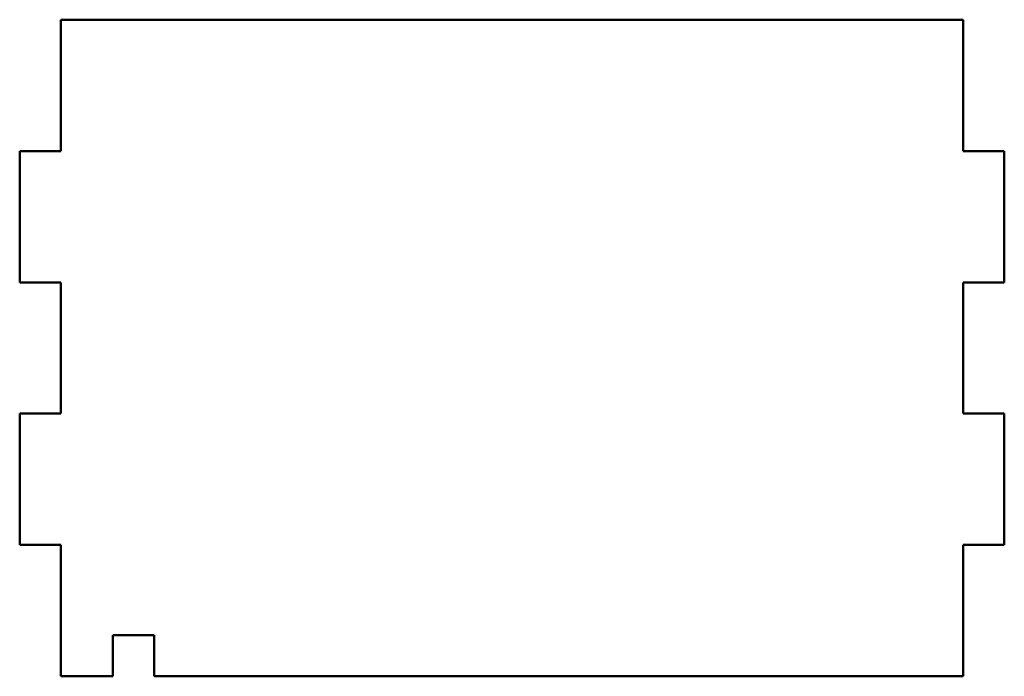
# Model space of a CAD drawing. Header units: millimetres. Extents: x 118.5 to 178.5, y 85 to 125.
import ezdxf

# ---------------------------------------------------------------- set-up
doc = ezdxf.new("R2010")
doc.units = ezdxf.units.MM
doc.layers.add('Visible (ISO)', color=7, linetype='Continuous', lineweight=50)

msp = doc.modelspace()

# ---------------------------------------------------------------- linework, layer by layer
at = {"layer": 'Visible (ISO)'}
for p, q in [((121, 125), (121, 117)), ((176, 125), (121, 125)), ((176, 117), (176, 125)), ((118.5, 117), (118.5, 109)), ((121, 117), (118.5, 117)), ((178.5, 117), (176, 117)), ((178.5, 109), (178.5, 117)), ((118.5, 109), (121, 109)), ((121, 109), (121, 101)), ((176, 109), (178.5, 109)), ((176, 101), (176, 109)), ((118.5, 101), (118.5, 93)), ((121, 101), (118.5, 101)), ((178.5, 101), (176, 101)), ((178.5, 93), (178.5, 101)), ((118.5, 93), (121, 93)), ((121, 93), (121, 85)), ((176, 85), (176, 93)), ((176, 93), (178.5, 93)), ((124.18, 87.5), (126.69, 87.5)), ((124.18, 85), (124.18, 87.5)), ((126.69, 87.5), (126.69, 85)), ((121, 85), (124.18, 85)), ((126.69, 85), (176, 85))]:
    msp.add_line(p, q, dxfattribs=at)

doc.saveas('drawing.dxf')
